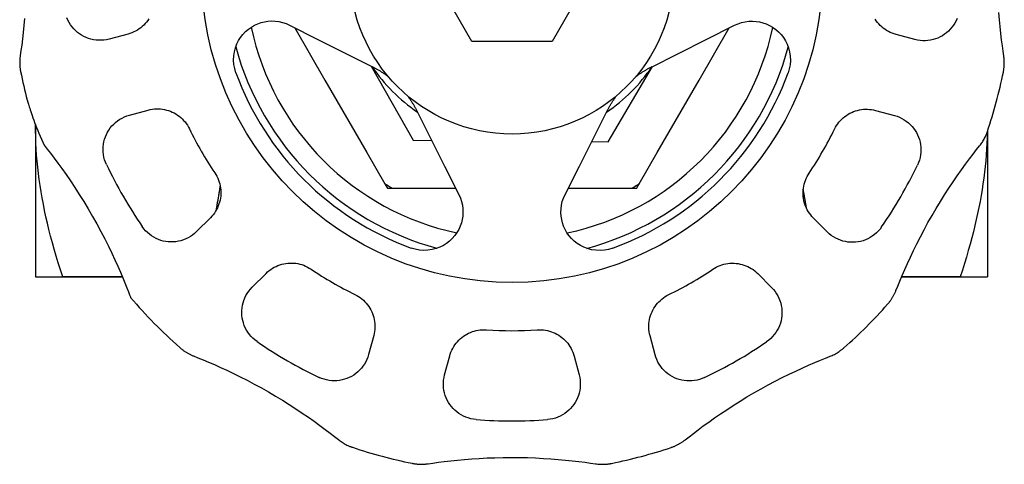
# Model space of a CAD drawing. Header units: millimetres. Extents: x 76 to 4093, y 0 to 405.
# Tile 8 of 9: x 302 to 366, y 341 to 370. Entities that reach past the tile are written whole.
import ezdxf

# ---------------------------------------------------------------- set-up
doc = ezdxf.new("R2010")
doc.units = ezdxf.units.MM
doc.layers.add('DETAIL', color=2, linetype='Continuous')

msp = doc.modelspace()

# ---------------------------------------------------------------- linework, layer by layer
at = {"layer": 'DETAIL'}
for p, q in [((331.147, 368.647), (328.549, 373.147)), ((338.942, 373.147), (336.344, 368.647)), ((319.32, 369.713), (321.166, 368.784)), ((319.662, 369.54), (321.621, 366.147)), ((345.87, 366.147), (347.82, 369.524)), ((346.321, 368.772), (348.168, 369.699)), ((308.853, 369.129), (307.624, 368.801)), ((359.863, 368.775), (358.634, 369.105)), ((321.166, 368.784), (324.749, 366.981)), ((336.344, 368.647), (331.147, 368.647)), ((342.736, 366.972), (346.321, 368.772)), ((324.616, 367.048), (327.341, 362.244)), ((339.985, 362.149), (342.852, 367.031)), ((301.893, 366.694), (301.893, 366.693)), ((321.621, 366.147), (324.329, 361.456)), ((343.162, 361.456), (345.87, 366.147)), ((308.942, 363.874), (310.17, 364.202)), ((327.571, 364.157), (329.37, 360.571)), ((338.108, 360.567), (339.911, 364.151)), ((357.312, 364.179), (358.54, 363.85)), ((302.856, 363.249), (302.856, 353.397)), ((364.556, 362.805), (364.556, 353.397)), ((327.341, 362.244), (328.535, 362.235)), ((338.909, 362.158), (339.985, 362.149)), ((324.329, 361.456), (325.506, 359.419)), ((341.985, 359.419), (343.162, 361.456)), ((329.37, 360.571), (330.297, 358.724)), ((337.18, 358.721), (338.108, 360.567)), ((325.506, 359.419), (325.635, 359.194)), ((341.856, 359.194), (341.985, 359.419)), ((325.635, 359.194), (325.663, 359.147)), ((325.663, 359.147), (325.717, 359.147)), ((325.717, 359.147), (325.977, 359.147)), ((325.977, 359.147), (328.329, 359.147)), ((328.329, 359.147), (330.085, 359.147)), ((337.394, 359.147), (339.162, 359.147)), ((339.162, 359.147), (341.514, 359.147)), ((341.514, 359.147), (341.774, 359.147)), ((341.774, 359.147), (341.828, 359.147)), ((341.828, 359.147), (341.856, 359.194)), ((314.197, 357.221), (313.297, 356.322)), ((354.178, 356.302), (353.279, 357.202)), ((316.901, 352.714), (317.801, 353.613)), ((349.671, 353.598), (350.57, 352.698)), ((302.856, 353.397), (304.62, 353.397)), ((304.62, 353.397), (304.62, 353.397)), ((304.62, 353.397), (308.488, 353.397)), ((308.487, 353.397), (304.62, 353.397)), ((358.994, 353.397), (362.792, 353.397)), ((362.792, 353.397), (358.995, 353.397)), ((362.792, 353.397), (364.556, 353.397)), ((362.792, 353.397), (362.792, 353.397)), ((324.778, 349.58), (324.449, 348.352)), ((343.018, 348.343), (342.69, 349.572)), ((329.374, 347.029), (329.704, 348.258)), ((337.763, 348.254), (338.092, 347.025))]:
    msp.add_line(p, q, dxfattribs=at)
at = {"layer": 'DETAIL', "flags": 128}
for points in [[(307.624, 368.801), (307.457, 368.763), (307.288, 368.737), (307.119, 368.724), (306.949, 368.724), (306.781, 368.736), (306.616, 368.76), (306.453, 368.796), (306.294, 368.844), (306.138, 368.902), (305.988, 368.972), (305.844, 369.052), (305.706, 369.142), (305.574, 369.242), (305.45, 369.351), (305.333, 369.469), (305.226, 369.596), (305.127, 369.731), (305.038, 369.873), (304.959, 370.022), (304.891, 370.178)], [(365.619, 367.711), (365.574, 368.017), (365.525, 368.37), (365.476, 368.757), (365.428, 369.173), (365.382, 369.61), (365.341, 370.061), (365.304, 370.531)], [(302.152, 370.15), (302.11, 369.687), (302.063, 369.239), (302.014, 368.813), (301.963, 368.416), (301.913, 368.055), (301.867, 367.742)], [(310.203, 370.123), (310.13, 370.014), (310.051, 369.91), (309.966, 369.81), (309.875, 369.715), (309.779, 369.625), (309.678, 369.541), (309.572, 369.463), (309.461, 369.391), (309.347, 369.325), (309.228, 369.266), (309.106, 369.213), (308.981, 369.167), (308.853, 369.129)], [(315.847, 366.623), (315.768, 366.888), (315.717, 367.162), (315.697, 367.44), (315.707, 367.717), (315.749, 367.987), (315.817, 368.246), (315.91, 368.489), (316.021, 368.712), (316.152, 368.918), (316.303, 369.111), (316.471, 369.288), (316.655, 369.447), (316.851, 369.586), (317.057, 369.704), (317.27, 369.801), (317.486, 369.876), (317.702, 369.93), (317.923, 369.964), (318.153, 369.978), (318.389, 369.971), (318.627, 369.942), (318.864, 369.888), (319.096, 369.812), (319.32, 369.713)], [(348.168, 369.699), (348.392, 369.797), (348.624, 369.874), (348.861, 369.927), (349.099, 369.957), (349.335, 369.963), (349.565, 369.949), (349.785, 369.914), (350.002, 369.86), (350.218, 369.785), (350.431, 369.688), (350.637, 369.57), (350.833, 369.431), (351.016, 369.271), (351.184, 369.094), (351.335, 368.901), (351.465, 368.695), (351.577, 368.472), (351.669, 368.228), (351.737, 367.97), (351.778, 367.7), (351.788, 367.423), (351.768, 367.144), (351.717, 366.87), (351.637, 366.606)], [(358.634, 369.105), (358.506, 369.143), (358.381, 369.189), (358.259, 369.242), (358.14, 369.301), (358.026, 369.367), (357.915, 369.44), (357.809, 369.518), (357.708, 369.603), (357.612, 369.692), (357.522, 369.787), (357.437, 369.887), (357.357, 369.992), (357.284, 370.101)], [(362.597, 370.149), (362.529, 369.994), (362.45, 369.845), (362.361, 369.703), (362.262, 369.568), (362.154, 369.441), (362.037, 369.323), (361.913, 369.214), (361.781, 369.114), (361.643, 369.025), (361.498, 368.945), (361.348, 368.875), (361.193, 368.817), (361.034, 368.77), (360.871, 368.734), (360.705, 368.71), (360.537, 368.698), (360.368, 368.698), (360.198, 368.711), (360.03, 368.737), (359.863, 368.775)], [(301.867, 367.742), (301.857, 367.668), (301.848, 367.594), (301.842, 367.52), (301.837, 367.445), (301.834, 367.371), (301.833, 367.297), (301.834, 367.223), (301.836, 367.153), (301.84, 367.086), (301.845, 367.023), (301.85, 366.966), (301.856, 366.913), (301.862, 366.866), (301.869, 366.826), (301.874, 366.791), (301.879, 366.763), (301.883, 366.742), (301.886, 366.728), (301.888, 366.718), (301.889, 366.711), (301.89, 366.705), (301.891, 366.701), (301.892, 366.697), (301.893, 366.694)], [(365.592, 366.663), (365.598, 366.695), (365.606, 366.737), (365.613, 366.779), (365.62, 366.823), (365.626, 366.867), (365.632, 366.911), (365.637, 366.955), (365.641, 366.999), (365.645, 367.043), (365.647, 367.087), (365.65, 367.132), (365.651, 367.176), (365.652, 367.22), (365.652, 367.265), (365.652, 367.309), (365.651, 367.354), (365.649, 367.399), (365.647, 367.443), (365.644, 367.488), (365.64, 367.533), (365.636, 367.577), (365.631, 367.622), (365.625, 367.666), (365.619, 367.711)], [(324.749, 366.981), (324.789, 366.961), (324.828, 366.941), (324.867, 366.92), (324.907, 366.899), (324.947, 366.877), (324.987, 366.855), (325.027, 366.833), (325.067, 366.81), (325.107, 366.787), (325.147, 366.763), (325.187, 366.739), (325.228, 366.714), (325.268, 366.689), (325.309, 366.663), (325.35, 366.637), (325.39, 366.611), (325.431, 366.584), (325.472, 366.556), (325.512, 366.528), (325.553, 366.499), (325.594, 366.471), (325.635, 366.441), (325.676, 366.411), (325.716, 366.381)], [(341.768, 366.373), (341.808, 366.403), (341.849, 366.432), (341.889, 366.461), (341.929, 366.49), (341.97, 366.518), (342.01, 366.546), (342.051, 366.573), (342.091, 366.6), (342.131, 366.627), (342.172, 366.653), (342.212, 366.678), (342.253, 366.703), (342.293, 366.728), (342.334, 366.752), (342.374, 366.776), (342.414, 366.799), (342.455, 366.822), (342.495, 366.845), (342.535, 366.867), (342.575, 366.889), (342.616, 366.91), (342.656, 366.931), (342.696, 366.952), (342.736, 366.972)], [(326.972, 365.124), (327.002, 365.084), (327.031, 365.044), (327.06, 365.003), (327.089, 364.963), (327.117, 364.922), (327.145, 364.882), (327.172, 364.842), (327.199, 364.801), (327.225, 364.761), (327.251, 364.72), (327.277, 364.68), (327.302, 364.639), (327.327, 364.599), (327.351, 364.559), (327.375, 364.518), (327.398, 364.478), (327.421, 364.437), (327.444, 364.397), (327.466, 364.357), (327.488, 364.317), (327.509, 364.277), (327.53, 364.237), (327.551, 364.197), (327.571, 364.157)], [(339.911, 364.151), (339.931, 364.19), (339.951, 364.229), (339.972, 364.269), (339.993, 364.308), (340.015, 364.348), (340.037, 364.388), (340.059, 364.428), (340.082, 364.468), (340.105, 364.508), (340.129, 364.548), (340.153, 364.589), (340.178, 364.629), (340.203, 364.67), (340.229, 364.71), (340.255, 364.751), (340.282, 364.791), (340.309, 364.832), (340.336, 364.873), (340.364, 364.914), (340.393, 364.954), (340.422, 364.995), (340.451, 365.036), (340.481, 365.077), (340.512, 365.118)], [(302.323, 364.846), (302.326, 364.837), (302.333, 364.812), (302.345, 364.772), (302.361, 364.717), (302.38, 364.652), (302.401, 364.581), (302.424, 364.505), (302.451, 364.419), (302.481, 364.323), (302.514, 364.218), (302.552, 364.103), (302.593, 363.979), (302.639, 363.846), (302.688, 363.705), (302.742, 363.555), (302.799, 363.399), (302.862, 363.235), (302.928, 363.064), (302.999, 362.887), (303.075, 362.704), (303.155, 362.515), (303.24, 362.321), (303.33, 362.121), (303.425, 361.917)], [(307.458, 360.665), (307.39, 360.823), (307.334, 360.986), (307.291, 361.151), (307.26, 361.317), (307.242, 361.485), (307.236, 361.654), (307.242, 361.822), (307.26, 361.988), (307.291, 362.151), (307.333, 362.312), (307.386, 362.469), (307.45, 362.621), (307.525, 362.768), (307.61, 362.909), (307.705, 363.044), (307.81, 363.172), (307.925, 363.293), (308.048, 363.406), (308.18, 363.509), (308.319, 363.604), (308.466, 363.688), (308.619, 363.761), (308.778, 363.823), (308.942, 363.874)], [(310.17, 364.202), (310.3, 364.233), (310.432, 364.256), (310.564, 364.272), (310.696, 364.279), (310.828, 364.28), (310.96, 364.272), (311.091, 364.257), (311.22, 364.235), (311.348, 364.205), (311.474, 364.168), (311.598, 364.124), (311.719, 364.073), (311.837, 364.015), (311.951, 363.951), (312.062, 363.88), (312.169, 363.802), (312.271, 363.719), (312.369, 363.629), (312.461, 363.534), (312.548, 363.434), (312.628, 363.328), (312.703, 363.219), (312.771, 363.104), (312.833, 362.986)], [(354.648, 362.965), (354.71, 363.084), (354.778, 363.198), (354.853, 363.308), (354.934, 363.413), (355.021, 363.513), (355.113, 363.608), (355.211, 363.698), (355.313, 363.781), (355.42, 363.859), (355.531, 363.929), (355.645, 363.994), (355.763, 364.052), (355.884, 364.103), (356.007, 364.146), (356.133, 364.183), (356.261, 364.213), (356.391, 364.235), (356.522, 364.25), (356.653, 364.257), (356.786, 364.257), (356.918, 364.249), (357.051, 364.234), (357.182, 364.21), (357.312, 364.179)], [(358.54, 363.85), (358.704, 363.799), (358.863, 363.737), (359.016, 363.663), (359.163, 363.579), (359.302, 363.484), (359.434, 363.381), (359.557, 363.268), (359.671, 363.147), (359.776, 363.019), (359.871, 362.884), (359.956, 362.742), (360.031, 362.595), (360.095, 362.443), (360.148, 362.286), (360.19, 362.125), (360.22, 361.962), (360.238, 361.796), (360.244, 361.628), (360.238, 361.459), (360.219, 361.291), (360.188, 361.124), (360.145, 360.96), (360.089, 360.798), (360.021, 360.64)], [(304.62, 353.397), (304.471, 353.851), (304.33, 354.298), (304.196, 354.739), (304.069, 355.174), (303.949, 355.605), (303.836, 356.031), (303.729, 356.452), (303.629, 356.869), (303.535, 357.282), (303.447, 357.692), (303.366, 358.099), (303.291, 358.504), (303.222, 358.905), (303.159, 359.305), (303.102, 359.703), (303.051, 360.099), (303.006, 360.494), (302.966, 360.888), (302.933, 361.281), (302.906, 361.674), (302.884, 362.067), (302.869, 362.461), (302.86, 362.855), (302.856, 363.249)], [(364.552, 362.792), (364.542, 362.417), (364.527, 362.043), (364.506, 361.669), (364.48, 361.294), (364.449, 360.92), (364.412, 360.545), (364.37, 360.169), (364.323, 359.793), (364.27, 359.415), (364.212, 359.035), (364.148, 358.653), (364.079, 358.27), (364.004, 357.884), (363.923, 357.495), (363.837, 357.103), (363.745, 356.708), (363.648, 356.31), (363.544, 355.908), (363.435, 355.501), (363.319, 355.091), (363.197, 354.675), (363.069, 354.255), (362.934, 353.829), (362.792, 353.397)], [(364.055, 361.888), (364.101, 361.947), (364.146, 362.007), (364.188, 362.068), (364.23, 362.129), (364.269, 362.192), (364.307, 362.255), (364.343, 362.319), (364.377, 362.382), (364.407, 362.442), (364.434, 362.498), (364.458, 362.551), (364.479, 362.6), (364.497, 362.643), (364.512, 362.682), (364.524, 362.715), (364.534, 362.742), (364.541, 362.762), (364.546, 362.775), (364.549, 362.785), (364.552, 362.792), (364.554, 362.798), (364.555, 362.802), (364.556, 362.805), (364.557, 362.808)], [(303.425, 361.917), (303.615, 361.677), (303.832, 361.398), (304.066, 361.09), (304.313, 360.758), (304.57, 360.404), (304.839, 360.023), (305.118, 359.616), (305.404, 359.187), (305.694, 358.737), (305.984, 358.272), (306.271, 357.795), (306.553, 357.312), (306.826, 356.825), (307.09, 356.339), (307.342, 355.856), (307.579, 355.385), (307.8, 354.93), (308.004, 354.494), (308.191, 354.081), (308.361, 353.694), (308.516, 353.33), (308.656, 352.991), (308.778, 352.686), (308.879, 352.427), (308.956, 352.226), (309.005, 352.098), (309.022, 352.052)], [(358.631, 352.503), (358.744, 352.789), (358.878, 353.118), (359.029, 353.478), (359.195, 353.861), (359.373, 354.261), (359.562, 354.671), (359.766, 355.096), (359.983, 355.535), (360.212, 355.985), (360.454, 356.442), (360.706, 356.902), (360.967, 357.364), (361.235, 357.821), (361.508, 358.27), (361.784, 358.711), (362.06, 359.138), (362.334, 359.55), (362.603, 359.943), (362.871, 360.323), (363.136, 360.689), (363.392, 361.033), (363.635, 361.352), (363.859, 361.64), (364.055, 361.888)], [(314.477, 360.135), (314.548, 360.023), (314.613, 359.907), (314.671, 359.787), (314.722, 359.664), (314.765, 359.538), (314.801, 359.41), (314.83, 359.281), (314.851, 359.151), (314.865, 359.02), (314.871, 358.889), (314.869, 358.757), (314.86, 358.626), (314.844, 358.496), (314.82, 358.367), (314.789, 358.24), (314.751, 358.114), (314.705, 357.99), (314.652, 357.87), (314.593, 357.752), (314.527, 357.638), (314.453, 357.527), (314.374, 357.42), (314.288, 357.318), (314.197, 357.221)], [(353.279, 357.202), (353.187, 357.299), (353.102, 357.402), (353.022, 357.508), (352.949, 357.619), (352.883, 357.734), (352.823, 357.852), (352.771, 357.973), (352.726, 358.096), (352.687, 358.222), (352.656, 358.349), (352.633, 358.478), (352.617, 358.609), (352.608, 358.74), (352.607, 358.871), (352.613, 359.002), (352.626, 359.133), (352.648, 359.263), (352.677, 359.393), (352.713, 359.52), (352.757, 359.646), (352.807, 359.769), (352.865, 359.888), (352.93, 360.004), (353.001, 360.117)], [(314.828, 359.294), (314.816, 359.226), (314.805, 359.157), (314.794, 359.089), (314.782, 359.02), (314.771, 358.952), (314.759, 358.884), (314.747, 358.816), (314.736, 358.748), (314.724, 358.68), (314.712, 358.612), (314.701, 358.544), (314.689, 358.477), (314.677, 358.409), (314.665, 358.341), (314.654, 358.274), (314.642, 358.207), (314.63, 358.14), (314.619, 358.073), (314.607, 358.006), (314.595, 357.939), (314.584, 357.872), (314.572, 357.806), (314.561, 357.739), (314.549, 357.673)], [(330.297, 358.724), (330.396, 358.5), (330.473, 358.268), (330.526, 358.032), (330.555, 357.793), (330.562, 357.558), (330.547, 357.327), (330.513, 357.107), (330.459, 356.891), (330.383, 356.674), (330.287, 356.462), (330.169, 356.255), (330.029, 356.059), (329.87, 355.876), (329.693, 355.708), (329.5, 355.557), (329.294, 355.427), (329.071, 355.315), (328.827, 355.223), (328.568, 355.155), (328.298, 355.114), (328.021, 355.104), (327.743, 355.124), (327.469, 355.175), (327.205, 355.255)], [(340.269, 355.248), (340.004, 355.169), (339.73, 355.118), (339.452, 355.098), (339.175, 355.109), (338.905, 355.15), (338.646, 355.219), (338.403, 355.311), (338.18, 355.422), (337.974, 355.553), (337.781, 355.704), (337.604, 355.872), (337.445, 356.056), (337.306, 356.252), (337.188, 356.458), (337.091, 356.671), (337.016, 356.887), (336.962, 357.104), (336.928, 357.324), (336.914, 357.555), (336.921, 357.79), (336.95, 358.028), (337.004, 358.265), (337.081, 358.497), (337.18, 358.721)], [(352.838, 357.82), (352.829, 357.871), (352.82, 357.923), (352.811, 357.975), (352.802, 358.027), (352.793, 358.08), (352.783, 358.132), (352.774, 358.184), (352.765, 358.236), (352.756, 358.289), (352.747, 358.341), (352.738, 358.394), (352.729, 358.447), (352.719, 358.499), (352.71, 358.552), (352.701, 358.605), (352.692, 358.658), (352.683, 358.711), (352.674, 358.764), (352.665, 358.817), (352.656, 358.87), (352.647, 358.923), (352.638, 358.976), (352.629, 359.029), (352.62, 359.082)], [(313.297, 356.322), (313.171, 356.206), (313.038, 356.099), (312.897, 356.003), (312.751, 355.918), (312.599, 355.845), (312.444, 355.783), (312.285, 355.733), (312.123, 355.694), (311.959, 355.667), (311.794, 355.653), (311.629, 355.65), (311.464, 355.659), (311.301, 355.679), (311.138, 355.712), (310.978, 355.756), (310.822, 355.812), (310.669, 355.879), (310.521, 355.958), (310.378, 356.047), (310.241, 356.148), (310.112, 356.258), (309.991, 356.378), (309.879, 356.507), (309.777, 356.645)], [(357.698, 356.622), (357.596, 356.484), (357.483, 356.355), (357.362, 356.235), (357.232, 356.124), (357.095, 356.024), (356.952, 355.934), (356.804, 355.856), (356.651, 355.789), (356.494, 355.733), (356.334, 355.689), (356.172, 355.657), (356.008, 355.637), (355.843, 355.628), (355.678, 355.631), (355.514, 355.646), (355.351, 355.673), (355.189, 355.712), (355.03, 355.762), (354.874, 355.825), (354.723, 355.898), (354.577, 355.983), (354.437, 356.079), (354.303, 356.186), (354.178, 356.302)], [(317.801, 353.613), (317.898, 353.705), (318, 353.79), (318.107, 353.87), (318.218, 353.943), (318.333, 354.009), (318.451, 354.069), (318.572, 354.121), (318.695, 354.167), (318.821, 354.205), (318.948, 354.236), (319.077, 354.259), (319.207, 354.276), (319.338, 354.284), (319.47, 354.286), (319.601, 354.279), (319.732, 354.266), (319.862, 354.244), (319.991, 354.216), (320.119, 354.179), (320.245, 354.136), (320.367, 354.085), (320.487, 354.027), (320.603, 353.962), (320.716, 353.891)], [(346.757, 353.878), (346.869, 353.95), (346.986, 354.014), (347.105, 354.072), (347.228, 354.123), (347.354, 354.166), (347.482, 354.202), (347.611, 354.231), (347.741, 354.252), (347.872, 354.266), (348.003, 354.272), (348.135, 354.27), (348.266, 354.261), (348.396, 354.245), (348.525, 354.221), (348.652, 354.19), (348.778, 354.152), (348.902, 354.106), (349.023, 354.054), (349.14, 353.994), (349.255, 353.928), (349.365, 353.855), (349.472, 353.775), (349.574, 353.689), (349.671, 353.598)], [(317.221, 349.194), (317.083, 349.297), (316.954, 349.409), (316.834, 349.53), (316.723, 349.66), (316.623, 349.797), (316.533, 349.94), (316.455, 350.088), (316.388, 350.241), (316.332, 350.398), (316.288, 350.558), (316.256, 350.72), (316.236, 350.884), (316.227, 351.049), (316.23, 351.214), (316.245, 351.378), (316.272, 351.542), (316.311, 351.703), (316.361, 351.862), (316.423, 352.018), (316.497, 352.169), (316.582, 352.315), (316.678, 352.455), (316.785, 352.589), (316.901, 352.714)], [(350.57, 352.698), (350.686, 352.572), (350.793, 352.439), (350.889, 352.298), (350.974, 352.152), (351.047, 352), (351.109, 351.845), (351.16, 351.686), (351.198, 351.524), (351.225, 351.36), (351.24, 351.196), (351.242, 351.03), (351.234, 350.866), (351.213, 350.702), (351.18, 350.539), (351.136, 350.38), (351.08, 350.223), (351.013, 350.07), (350.935, 349.922), (350.845, 349.779), (350.744, 349.642), (350.634, 349.513), (350.514, 349.392), (350.385, 349.28), (350.247, 349.178)], [(358.084, 351.608), (358.105, 351.633), (358.133, 351.665), (358.16, 351.698), (358.188, 351.733), (358.215, 351.768), (358.242, 351.803), (358.268, 351.839), (358.294, 351.875), (358.319, 351.911), (358.344, 351.948), (358.368, 351.985), (358.391, 352.023), (358.414, 352.061), (358.437, 352.099), (358.459, 352.138), (358.48, 352.177), (358.501, 352.217), (358.521, 352.257), (358.541, 352.297), (358.56, 352.337), (358.579, 352.378), (358.597, 352.419), (358.614, 352.461), (358.631, 352.503)], [(323.564, 352.244), (323.683, 352.182), (323.797, 352.114), (323.907, 352.039), (324.012, 351.958), (324.112, 351.871), (324.207, 351.779), (324.297, 351.681), (324.38, 351.579), (324.457, 351.472), (324.528, 351.362), (324.593, 351.247), (324.65, 351.129), (324.701, 351.008), (324.745, 350.885), (324.782, 350.759), (324.812, 350.631), (324.834, 350.501), (324.849, 350.371), (324.856, 350.239), (324.856, 350.106), (324.848, 349.974), (324.832, 349.842), (324.809, 349.71), (324.778, 349.58)], [(342.69, 349.572), (342.659, 349.702), (342.636, 349.833), (342.62, 349.965), (342.613, 350.097), (342.613, 350.23), (342.62, 350.361), (342.635, 350.492), (342.657, 350.622), (342.687, 350.75), (342.724, 350.876), (342.768, 350.999), (342.819, 351.12), (342.877, 351.238), (342.941, 351.352), (343.012, 351.463), (343.09, 351.57), (343.174, 351.672), (343.263, 351.77), (343.358, 351.862), (343.459, 351.949), (343.564, 352.029), (343.674, 352.104), (343.788, 352.173), (343.906, 352.235)], [(329.704, 348.258), (329.742, 348.386), (329.788, 348.511), (329.841, 348.633), (329.9, 348.752), (329.966, 348.867), (330.039, 348.977), (330.117, 349.083), (330.201, 349.184), (330.291, 349.28), (330.386, 349.371), (330.486, 349.456), (330.591, 349.535), (330.7, 349.608), (330.813, 349.675), (330.93, 349.735), (331.05, 349.788), (331.173, 349.835), (331.3, 349.875), (331.428, 349.907), (331.559, 349.932), (331.69, 349.95), (331.823, 349.959), (331.956, 349.961), (332.089, 349.956)], [(335.379, 349.954), (335.513, 349.96), (335.646, 349.957), (335.778, 349.948), (335.91, 349.93), (336.041, 349.905), (336.17, 349.872), (336.296, 349.832), (336.419, 349.786), (336.539, 349.732), (336.656, 349.671), (336.769, 349.605), (336.878, 349.531), (336.983, 349.452), (337.082, 349.367), (337.177, 349.276), (337.267, 349.18), (337.351, 349.079), (337.429, 348.973), (337.501, 348.863), (337.567, 348.748), (337.627, 348.629), (337.679, 348.507), (337.725, 348.382), (337.763, 348.254)], [(312.207, 348.808), (312.232, 348.787), (312.264, 348.759), (312.297, 348.732), (312.332, 348.704), (312.366, 348.677), (312.402, 348.65), (312.437, 348.624), (312.473, 348.598), (312.51, 348.573), (312.547, 348.549), (312.584, 348.524), (312.622, 348.501), (312.66, 348.478), (312.698, 348.455), (312.737, 348.433), (312.776, 348.412), (312.816, 348.391), (312.855, 348.371), (312.896, 348.351), (312.936, 348.332), (312.977, 348.314), (313.018, 348.296), (313.06, 348.278), (313.102, 348.262)], [(354.365, 348.241), (354.434, 348.27), (354.503, 348.299), (354.57, 348.33), (354.637, 348.363), (354.702, 348.398), (354.767, 348.434), (354.83, 348.471), (354.891, 348.509), (354.947, 348.545), (354.998, 348.581), (355.045, 348.615), (355.088, 348.646), (355.125, 348.675), (355.158, 348.701), (355.185, 348.723), (355.207, 348.741), (355.223, 348.755), (355.234, 348.765), (355.242, 348.771), (355.247, 348.776), (355.252, 348.78), (355.255, 348.783), (355.258, 348.785), (355.26, 348.788)], [(313.102, 348.262), (313.388, 348.148), (313.717, 348.014), (314.077, 347.863), (314.46, 347.697), (314.859, 347.519), (315.269, 347.33), (315.695, 347.126), (316.134, 346.909), (316.584, 346.68), (317.041, 346.438), (317.501, 346.187), (317.962, 345.925), (318.419, 345.657), (318.869, 345.384), (319.309, 345.108), (319.737, 344.832), (320.149, 344.558), (320.542, 344.289), (320.922, 344.021), (321.288, 343.756), (321.632, 343.5), (321.951, 343.257), (322.239, 343.033), (322.487, 342.837)], [(324.449, 348.352), (324.398, 348.188), (324.336, 348.029), (324.262, 347.876), (324.178, 347.729), (324.083, 347.59), (323.979, 347.458), (323.867, 347.335), (323.746, 347.221), (323.618, 347.116), (323.482, 347.021), (323.341, 346.936), (323.194, 346.861), (323.041, 346.797), (322.885, 346.744), (322.724, 346.702), (322.561, 346.672), (322.395, 346.654), (322.227, 346.648), (322.058, 346.654), (321.89, 346.673), (321.723, 346.704), (321.559, 346.747), (321.397, 346.803), (321.239, 346.871)], [(346.227, 346.859), (346.069, 346.791), (345.906, 346.736), (345.742, 346.692), (345.575, 346.661), (345.407, 346.643), (345.238, 346.637), (345.07, 346.643), (344.904, 346.662), (344.741, 346.692), (344.58, 346.734), (344.424, 346.787), (344.271, 346.851), (344.124, 346.926), (343.983, 347.011), (343.848, 347.106), (343.72, 347.211), (343.599, 347.326), (343.486, 347.449), (343.383, 347.581), (343.289, 347.72), (343.204, 347.867), (343.131, 348.02), (343.069, 348.179), (343.018, 348.343)], [(344.975, 342.826), (345.217, 343.017), (345.497, 343.235), (345.807, 343.471), (346.142, 343.72), (346.497, 343.977), (346.866, 344.238), (347.254, 344.504), (347.662, 344.776), (348.086, 345.051), (348.523, 345.326), (348.972, 345.599), (349.428, 345.867), (349.889, 346.129), (350.351, 346.382), (350.809, 346.625), (351.262, 346.858), (351.705, 347.077), (352.136, 347.283), (352.558, 347.478), (352.969, 347.662), (353.364, 347.833), (353.733, 347.988), (354.071, 348.125), (354.365, 348.241)], [(331.411, 344.14), (331.24, 344.161), (331.073, 344.193), (330.908, 344.238), (330.748, 344.295), (330.592, 344.363), (330.443, 344.442), (330.301, 344.532), (330.167, 344.63), (330.04, 344.738), (329.922, 344.855), (329.813, 344.979), (329.713, 345.111), (329.623, 345.249), (329.544, 345.394), (329.474, 345.544), (329.416, 345.699), (329.368, 345.858), (329.333, 346.021), (329.309, 346.187), (329.297, 346.355), (329.297, 346.524), (329.31, 346.694), (329.336, 346.862), (329.374, 347.029)], [(338.092, 347.025), (338.13, 346.858), (338.155, 346.689), (338.168, 346.52), (338.168, 346.351), (338.156, 346.183), (338.132, 346.017), (338.096, 345.854), (338.049, 345.695), (337.99, 345.54), (337.92, 345.389), (337.84, 345.245), (337.75, 345.107), (337.65, 344.975), (337.541, 344.851), (337.423, 344.734), (337.296, 344.627), (337.161, 344.528), (337.019, 344.439), (336.87, 344.36), (336.715, 344.292), (336.554, 344.235), (336.39, 344.191), (336.223, 344.158), (336.052, 344.138)], [(322.487, 342.837), (322.546, 342.791), (322.605, 342.747), (322.666, 342.704), (322.728, 342.663), (322.79, 342.623), (322.854, 342.585), (322.918, 342.549), (322.981, 342.516), (323.04, 342.485), (323.097, 342.458), (323.15, 342.434), (323.198, 342.413), (323.242, 342.395), (323.28, 342.38), (323.313, 342.368), (323.34, 342.358), (323.361, 342.351), (323.374, 342.346), (323.384, 342.343), (323.391, 342.34), (323.396, 342.338), (323.401, 342.337), (323.404, 342.336), (323.407, 342.335)], [(344.054, 342.325), (344.085, 342.335), (344.125, 342.35), (344.165, 342.364), (344.206, 342.38), (344.247, 342.397), (344.288, 342.414), (344.329, 342.432), (344.369, 342.45), (344.409, 342.469), (344.449, 342.489), (344.488, 342.509), (344.528, 342.53), (344.567, 342.551), (344.605, 342.573), (344.644, 342.596), (344.682, 342.619), (344.719, 342.643), (344.757, 342.667), (344.794, 342.692), (344.831, 342.718), (344.867, 342.744), (344.903, 342.771), (344.939, 342.798), (344.975, 342.826)], [(328.31, 341.274), (328.616, 341.319), (328.968, 341.367), (329.356, 341.416), (329.772, 341.465), (330.209, 341.51), (330.659, 341.551), (331.13, 341.588), (331.619, 341.619), (332.123, 341.645), (332.639, 341.664), (333.163, 341.676), (333.693, 341.681), (334.222, 341.677), (334.748, 341.665), (335.266, 341.646), (335.774, 341.621), (336.267, 341.59), (336.742, 341.553), (337.205, 341.511), (337.653, 341.465), (338.079, 341.415), (338.477, 341.365), (338.838, 341.315), (339.15, 341.268)], [(327.262, 341.3), (327.294, 341.294), (327.336, 341.286), (327.378, 341.279), (327.422, 341.272), (327.465, 341.266), (327.509, 341.26), (327.553, 341.255), (327.598, 341.251), (327.642, 341.248), (327.686, 341.245), (327.73, 341.242), (327.775, 341.241), (327.819, 341.24), (327.864, 341.24), (327.908, 341.24), (327.953, 341.241), (327.997, 341.243), (328.042, 341.245), (328.087, 341.248), (328.131, 341.252), (328.176, 341.256), (328.221, 341.261), (328.265, 341.267), (328.31, 341.274)], [(339.15, 341.268), (339.224, 341.258), (339.298, 341.249), (339.373, 341.243), (339.447, 341.238), (339.521, 341.235), (339.595, 341.234), (339.669, 341.235), (339.74, 341.237), (339.807, 341.241), (339.869, 341.246), (339.927, 341.251), (339.979, 341.257), (340.026, 341.264), (340.067, 341.27), (340.101, 341.275), (340.129, 341.28), (340.15, 341.284), (340.164, 341.287), (340.174, 341.289), (340.182, 341.29), (340.187, 341.291), (340.191, 341.292), (340.195, 341.293), (340.198, 341.294)]]:
    msp.add_lwpolyline(points, dxfattribs=at)
at = {"layer": 'DETAIL'}
for radius in [20.126, 10.5]:
    msp.add_circle((333.745, 373.147), radius, dxfattribs=at)
for radius, start, end in [(17.283, 191.92132, 258.02301), (17.283, 281.92132, 348.02301), (18.555, 195.14332, 254.80101), (18.555, 285.14332, 344.80101), (10.95, 214.01167, 235.93266), (10.95, 304.01167, 325.93266), (32.5, 191.45318, 194.79828), (19.05, 200.02584, 249.91849), (19.05, 290.02584, 339.91849), (32.5, 341.45194, 348.49238), (23.25, 205.91467, 214.02966), (23.25, 325.91467, 334.02966), (29.1, 205.39844, 214.54589), (29.1, 325.39844, 334.54589), (16.011, 239.02678, 240.97322), (16.011, 299.02678, 300.97322), (23.25, 235.91467, 244.02966), (23.25, 295.91467, 304.02966), (32.5, 220.47203, 228.49239), (32.5, 311.45194, 318.49238), (23.25, 265.91467, 274.02966), (29.1, 235.39844, 244.54589), (29.1, 295.39844, 304.54589), (29.1, 265.39844, 274.54589), (32.5, 251.45194, 258.49239), (32.5, 281.45194, 288.49238)]:
    msp.add_arc((333.745, 373.147), radius, start, end, dxfattribs=at)

doc.saveas('drawing.dxf')
